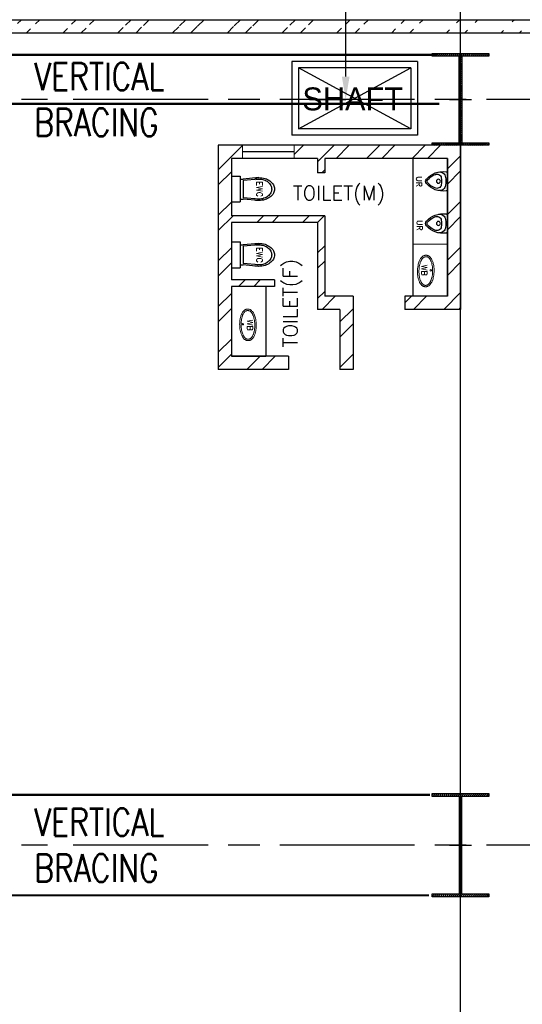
# Model space of a CAD drawing. Header units: inches. Extents: x 0 to 1564127, y -23460 to 23144100.
# Tile 34 of 215: x 139994 to 148752, y 121950 to 139115. Entities that reach past the tile are written whole.
import ezdxf

# ---------------------------------------------------------------- set-up
doc = ezdxf.new("R2010")
doc.units = ezdxf.units.IN
doc.header["$LTSCALE"] = 1800
doc.header["$MEASUREMENT"] = 0
doc.linetypes.add('CENTER', pattern=[2, 1.25, -0.25, 0.25, -0.25])
doc.linetypes.add('HIDDEN', pattern=[0.375, 0.25, -0.125])
doc.layers.get('0').update_dxf_attribs({"color": 253, "lineweight": 9})
for name, color, linetype in [('BRACING', 1, 'HIDDEN'), ('CEN', 2, 'CENTER'), ('COL', 1, 'Continuous'), ('DIM', 4, 'Continuous'), ('EXPERIMENT', 6, 'Continuous'), ('FIXTURES', 11, 'Continuous'), ('GRID', 251, 'CENTER'), ('OPENING', 40, 'Continuous'), ('TEXT', 3, 'Continuous'), ('WALL', 6, 'Continuous')]:
    doc.layers.add(name, color=color, linetype=linetype)
doc.styles.add('HTX11', font='O8111901')
doc.styles.add('ROMANC', font='ROMANC.SHX')
doc.styles.add('ROMANS', font='romans.shx')
doc.dimstyles.new('K2', dxfattribs={"dimtxt": 600, "dimasz": 400, "dimexe": 200, "dimexo": 200, "dimgap": 200, "dimtad": 1, "dimdec": 0, "dimzin": 0, "dimdsep": 46, "dimtxsty": 'ROMANC', "dimcen": 0.09, "dimclrd": 256, "dimclrt": 4, "dimadec": 0, "dimazin": 0, "dimtfac": 1, "dimtdec": 0, "dimtofl": 0, "dimtmove": 1, "dimatfit": 3, "dimfxl": 0.18, "dimtolj": 1, "dimtzin": 0, "dimarcsym": 0})

# ---------------------------------------------------------------- blocks, each defined once
blk = doc.blocks.new('C-ROW COLUMN')
at = {"layer": 'COL'}
h = blk.add_hatch(dxfattribs=at)
h.set_pattern_fill('ANSI31', color=256, scale=200, style=0)
h.set_pattern_definition([(45, (-1315.907, -6.545), (-17.6776695, 17.6776695), [])])
h.paths.add_polyline_path([(77950, 120865), (76960, 120865), (76960, 120820), (77950, 120820)])
h.paths.add_polyline_path([(77478, 120820), (77433, 120820), (77433, 119310), (77478, 119310)])
h.paths.add_polyline_path([(77950, 119310), (76960, 119310), (76960, 119265), (77950, 119265)])
at = {"layer": 'CEN'}
for p, q in [((77455, 119265), (77455, 120865)), ((77264, 120065), (77647, 120065))]:
    blk.add_line(p, q, dxfattribs=at)
at = {"layer": 'COL'}
for points in [[(76960, 120865), (77950, 120865), (77950, 120820), (76960, 120820)], [(77433, 120820), (77478, 120820), (77478, 119310), (77433, 119310)], [(76960, 119310), (77950, 119310), (77950, 119265), (76960, 119265)]]:
    blk.add_lwpolyline(points, close=True, dxfattribs=at)
blk = doc.blocks.new('B-ROW COLUMN')
at = {"layer": 'COL'}
h = blk.add_hatch(dxfattribs=at)
h.set_pattern_fill('ANSI31', color=256, scale=200, style=0)
h.set_pattern_definition([(45, (155648.048, 63141.767), (-17.67767, 17.67767), [])])
h.paths.add_polyline_path([(171095, 85178), (172085, 85178), (172085, 85128), (171095, 85128)])
h.paths.add_polyline_path([(171574, 86878), (171606, 86878), (171606, 85178), (171574, 85178)])
h.paths.add_polyline_path([(171095, 86928), (172085, 86928), (172085, 86878), (171095, 86878)])
blk.add_line((171590, 85128), (171590, 86928))
at = {"layer": 'CEN'}
for p, q in [((171590, 85128), (171590, 86928)), ((171399, 86028), (171782, 86028))]:
    blk.add_line(p, q, dxfattribs=at)
at = {"layer": 'COL'}
for points in [[(171095, 86928), (172085, 86928), (172085, 86878), (171095, 86878)], [(171574, 86878), (171606, 86878), (171606, 85178), (171574, 85178)], [(171095, 85178), (172085, 85178), (172085, 85128), (171095, 85128)]]:
    blk.add_lwpolyline(points, close=True, dxfattribs=at)
blk = doc.blocks.new('*D427')
at = {"layer": 'Defpoints', "color": 0, "transparency": 16777216}
for p in [(145045, 148725), (145675, 148725), (145045, 137725)]:
    blk.add_point(p, dxfattribs=at)
at = {"layer": 'DIM', "color": 0, "lineweight": -2, "transparency": 16777216}
for p, q in [((145045, 148725), (145675, 148725)), ((145045, 137725), (145675, 137725))]:
    blk.add_line(p, q, dxfattribs=at)
at = {"layer": 'DIM', "lineweight": -2, "transparency": 16777216}
blk.add_line((145675, 138125), (145675, 148325), dxfattribs=at)
at = {"layer": 'DIM', "transparency": 16777216}
for points in [[(145608, 148325), (145742, 148325), (145675, 148725)], [(145608, 138125), (145742, 138125), (145675, 137725)]]:
    blk.add_solid(points, dxfattribs=at)
at = {"layer": 'DIM', "color": 4, "transparency": 16777216, "insert": (145175, 143225), "char_height": 600, "attachment_point": 5, "rotation": 90, "style": 'ROMANC'}
blk.add_mtext('\\A1;11000', dxfattribs=at)
blk = doc.blocks.new('EWC')
at = {"layer": 'FIXTURES'}
for p, q in [((-225, 0), (225, 0)), ((-225, 0), (-225, -150)), ((225, 0), (225, -150)), ((-225, -150), (225, -150)), ((-175, -150), (-175, -200)), ((175, -150), (175, -200)), ((-200, -475), (-175, -200)), ((-175, -477), (-150, -200)), ((-150, -200), (150, -200)), ((175, -477), (150, -200)), ((200, -475), (175, -200))]:
    blk.add_line(p, q, dxfattribs=at)
for points in [[(-194, -407, 0.045361), (-200, -475, 0.073281), (-184, -584, 0.084248), (-141, -669, 0.106469), (-73, -731, 0.130159), (0, -750, 0.130159)], [(-170, -426, 0.045361), (-175, -477, 0.078863), (-161, -565, 0.088085), (-124, -635, 0.105295), (-65, -684, 0.12183), (0, -700, 0.12183), (65, -684, 0.105295), (124, -635, 0.088085), (161, -565, 0.078863), (175, -477, 0.078863)], [(0, -750, 0.130159), (73, -731, 0.106469), (141, -669, 0.084248), (184, -584, 0.073281), (200, -475, 0.045361), (194, -407, 0.084248)], [(175, -477, 0.045361), (170, -426, 0.088085)]]:
    blk.add_lwpolyline(points, format="xyb", dxfattribs=at)
blk = doc.blocks.new('UR')
at = {"layer": 'FIXTURES'}
blk.add_line((141, 0), (-141, 0), dxfattribs=at)
blk.add_circle((1, -155), 35, dxfattribs=at)
for centre, radius, start, end in [((212, -77), 382, 171.7869, 228.8604), ((-141, -25), 25.5, 90, 171.7869), ((-57, -136), 106, 96.56, 189.9101), ((-48, -181), 76.3, 98.4336, 208.0724), ((-212, -77), 382, 311.1395, 8.2132), ((48, -181), 76.3, 331.9275, 81.5664), ((57, -136), 106, 350.0899, 83.4401), ((141, -25), 25.5, 8.2132, 90), ((212, -77), 357, 203.2652, 228.8604), ((-212, -77), 357, 311.1395, 336.7347), ((0, -320), 59.5, 228.8603, 311.1396), ((0, -320), 34, 228.8604, 311.1395)]:
    blk.add_arc(centre, radius, start, end, dxfattribs=at)
at = {"layer": 'FIXTURES', "linetype": 'Continuous'}
for radius, start, end in [(396, 79.9294, 100.0706), (320, 79.4062, 100.5938)]:
    blk.add_arc((0, -421), radius, start, end, dxfattribs=at)

msp = doc.modelspace()

# ---------------------------------------------------------------- hatches: boundary and pattern name
h = msp.add_hatch()
h.set_pattern_fill('ANSI32', color=256, scale=1800, style=0)
h.set_pattern_definition([(45, (0, 1000), (-477.297, 477.297), []), (45, (318.2, 1000), (-477.297, 477.297), [])])
edge = h.paths.add_edge_path()
edge.add_line((135325.76, 139115.31), (151365.76, 139115.31))
edge.add_line((135325.76, 138885.31), (151250.76, 138885.31))
at = {"layer": 'WALL', "linetype": 'Continuous'}
h = msp.add_hatch(dxfattribs=at)
h.set_pattern_fill('ANSI32', color=9, scale=1500, angle=360, style=0)
h.set_pattern_definition([(45, (0, 1000), (-397.7476, 397.7476), []), (45, (265.17, 1000), (-397.7476, 397.7476), [])])
h.paths.add_polyline_path([(144778.72, 136925.31), (144778.72, 136695.31), (145185.23, 136695.31), (145185.23, 136445.31), (145310.23, 136445.31), (145310.23, 136695.31), (147445.76, 136695.31), (147445.76, 134295.31), (146705.23, 134295.31), (146705.23, 134065.31), (147675.76, 134065.31), (147675.76, 136925.31)])
h.paths.add_polyline_path([(143455.23, 135660.31), (143455.23, 134485.31), (143455.23, 133019.91), (144675.23, 133019.91), (144675.23, 133249.91), (143685.23, 133249.91), (143685.23, 134465.31), (144435.23, 134465.31), (144435.23, 134580.31), (143685.23, 134580.31), (143685.23, 135465.31), (143685.23, 135580.31), (145185.23, 135580.31), (145185.23, 135330.31), (145185.23, 135315.31), (145185.23, 134065.31), (145575.23, 134065.31), (145575.23, 133019.91), (145805.23, 133019.91), (145805.23, 134295.31), (145310.23, 134295.31), (145310.23, 135315.31), (145310.23, 135695.31), (143685.23, 135695.31), (143685.23, 135735.31), (143685.23, 136695.31), (143878.72, 136695.31), (143878.72, 136925.31), (143455.23, 136925.31)])

# ---------------------------------------------------------------- linework, layer by layer
msp.add_line((146845.76, 135203.94), (147445.76, 135203.94))
msp.add_lwpolyline([(143878.72, 136925.31), (144778.72, 136925.31), (144778.72, 136695.31), (143878.72, 136695.31)], close=True)
for centre in [(147158.81, 134745.2), (143883.09, 133806.67)]:
    msp.add_circle(centre, 13.32)
for points, knots in [([(147075.27, 135009), (147079.6, 135008.92), (147083.93, 135008.53), (147092.43, 135007.14), (147096.61, 135006.14), (147104.71, 135003.62), (147108.64, 135002.09), (147116.18, 134998.61), (147119.8, 134996.65), (147126.71, 134992.39), (147130.01, 134990.08), (147136.31, 134985.19), (147139.3, 134982.6), (147146.5, 134975.81), (147150.52, 134971.45), (147158.05, 134962.29), (147161.56, 134957.48), (147168.15, 134947.48), (147171.23, 134942.28), (147177.03, 134931.51), (147179.74, 134925.93), (147186.2, 134911.36), (147189.73, 134902.12), (147196.08, 134882.89), (147198.9, 134872.9), (147203.86, 134852.29), (147205.99, 134841.66), (147209.58, 134819.91), (147211.04, 134808.79), (147214.33, 134775.36), (147215.19, 134752.58), (147214.26, 134707.08), (147212.47, 134684.37), (147207.33, 134647.8), (147204.72, 134633.53), (147198.37, 134605.96), (147194.63, 134592.67), (147187.01, 134570.21), (147183.35, 134560.8), (147175.31, 134542.82), (147170.93, 134534.25), (147162.41, 134519.87), (147158.44, 134513.87), (147149.89, 134502.47), (147145.3, 134497.08), (147136.52, 134488.16), (147132.48, 134484.5), (147123.87, 134477.69), (147119.29, 134474.54), (147110.47, 134469.44), (147106.32, 134467.39), (147097.67, 134463.84), (147093.15, 134462.35), (147083.85, 134460.08), (147079.06, 134459.29), (147069.37, 134458.49), (147064.48, 134458.49), (147054.77, 134459.28), (147049.96, 134460.07), (147040.62, 134462.37), (147036.09, 134463.87), (147027.4, 134467.47), (147023.24, 134469.56), (147015.32, 134474.2), (147011.57, 134476.75), (147004.44, 134482.21), (147001.07, 134485.12), (146994.67, 134491.23), (146991.64, 134494.43), (146985.88, 134501.09), (146983.14, 134504.54), (146976.3, 134513.91), (146972.41, 134520.02), (146965.16, 134532.78), (146961.82, 134539.44), (146955.61, 134553.28), (146952.75, 134560.45), (146947.46, 134575.29), (146945.05, 134582.95), (146939.45, 134602.93), (146936.57, 134615.55), (146931.8, 134641.57), (146929.91, 134654.97), (146927.14, 134682.27), (146926.26, 134696.17), (146925.51, 134724.15), (146925.64, 134738.24), (146927.06, 134769.63), (146928.62, 134786.89), (146933.26, 134820.6), (146936.34, 134837.05), (146943.05, 134864.76), (146946.37, 134876.3), (146953.86, 134898.45), (146958.04, 134909.04), (146966.28, 134926.84), (146970.14, 134934.26), (146978.52, 134948.42), (146983.02, 134955.15), (146991.72, 134966.38), (146995.74, 134971.05), (147004.38, 134979.84), (147009, 134983.98), (147017.82, 134990.71), (147021.89, 134993.45), (147030.48, 134998.4), (147035.01, 135000.61), (147044.48, 135004.35), (147049.44, 135005.87), (147059.65, 135008.07), (147064.9, 135008.75), (147071.88, 135009.02), (147073.57, 135009.03), (147075.27, 135009)], [0, 0, 0, 0, 0.06084532, 0.06084532, 0.12169065, 0.12169065, 0.18253597, 0.18253597, 0.2433813, 0.2433813, 0.30422662, 0.30422662, 0.36507194, 0.36507194, 0.45723479, 0.45723479, 0.54939763, 0.54939763, 0.64156048, 0.64156048, 0.73372333, 0.73372333, 0.87505146, 0.87505146, 1.0163796, 1.0163796, 1.15770774, 1.15770774, 1.29903588, 1.29903588, 1.57626764, 1.57626764, 1.85349939, 1.85349939, 2.03734947, 2.03734947, 2.22119955, 2.22119955, 2.36331214, 2.36331214, 2.50542474, 2.50542474, 2.61548637, 2.61548637, 2.725548, 2.725548, 2.80991756, 2.80991756, 2.89428712, 2.89428712, 2.96271981, 2.96271981, 3.0311525, 3.0311525, 3.09958518, 3.09958518, 3.16801787, 3.16801787, 3.23645056, 3.23645056, 3.30488324, 3.30488324, 3.37331593, 3.37331593, 3.44174862, 3.44174862, 3.51018131, 3.51018131, 3.57861399, 3.57861399, 3.64704668, 3.64704668, 3.75831739, 3.75831739, 3.8695881, 3.8695881, 3.98085881, 3.98085881, 4.09212952, 4.09212952, 4.26327167, 4.26327167, 4.43441381, 4.43441381, 4.60555596, 4.60555596, 4.7766981, 4.7766981, 4.98887829, 4.98887829, 5.20105849, 5.20105849, 5.36167039, 5.36167039, 5.5222823, 5.5222823, 5.64631666, 5.64631666, 5.77035103, 5.77035103, 5.86615029, 5.86615029, 5.96194955, 5.96194955, 6.03630656, 6.03630656, 6.11066356, 6.11066356, 6.18502057, 6.18502057, 6.25937757, 6.25937757, 6.28318531, 6.28318531, 6.28318531, 6.28318531]), ([(147074.82, 134984.01), (147076.83, 134983.97), (147078.85, 134983.84), (147082.94, 134983.38), (147085, 134983.05), (147088.85, 134982.24), (147090.64, 134981.78), (147094.94, 134980.5), (147097.44, 134979.6), (147102.32, 134977.53), (147104.69, 134976.36), (147109.32, 134973.78), (147111.58, 134972.38), (147119.54, 134966.88), (147124.87, 134962.17), (147131.53, 134955.05), (147133.2, 134953.14), (147137.45, 134947.98), (147139.96, 134944.63), (147146.3, 134935.38), (147149.96, 134929.22), (147155.8, 134918), (147158.11, 134913.15), (147162.48, 134903.06), (147164.54, 134897.83), (147170.97, 134879.99), (147174.83, 134866.64), (147181.27, 134838.52), (147183.85, 134823.75), (147187.68, 134793.3), (147188.93, 134777.61), (147190.06, 134745.9), (147189.95, 134729.88), (147188.37, 134698.06), (147186.9, 134682.28), (147182.64, 134651.52), (147179.86, 134636.55), (147173.66, 134610.54), (147170.46, 134599.29), (147163.25, 134577.92), (147159.24, 134567.8), (147152.32, 134552.96), (147149.68, 134547.78), (147145.1, 134539.64), (147143.25, 134536.54), (147139.44, 134530.57), (147137.47, 134527.68), (147133.86, 134522.73), (147132.23, 134520.62), (147128.91, 134516.53), (147127.2, 134514.56), (147123.52, 134510.55), (147121.53, 134508.53), (147117.43, 134504.67), (147115.33, 134502.84), (147110.14, 134498.67), (147107, 134496.45), (147100.47, 134492.46), (147097.07, 134490.69), (147091.77, 134488.42), (147089.94, 134487.72), (147086.22, 134486.48), (147084.34, 134485.93), (147080.53, 134485.01), (147078.6, 134484.62), (147075.25, 134484.12), (147073.84, 134483.95), (147070.71, 134483.68), (147068.98, 134483.6), (147065.53, 134483.58), (147063.8, 134483.64), (147060.07, 134483.92), (147058.06, 134484.16), (147054.64, 134484.74), (147053.22, 134485.03), (147049, 134486.03), (147046.22, 134486.88), (147041.39, 134488.7), (147039.3, 134489.6), (147035.21, 134491.58), (147033.22, 134492.67), (147029.31, 134495.01), (147027.41, 134496.26), (147020.68, 134501.08), (147016.13, 134505.08), (147008.97, 134512.53), (147006.19, 134515.74), (147001.33, 134521.96), (146999.2, 134524.92), (146995.15, 134530.97), (146993.23, 134534.05), (146988.28, 134542.61), (146985.36, 134548.26), (146979.87, 134560.13), (146977.3, 134566.35), (146972.5, 134579.3), (146970.28, 134586.03), (146966.18, 134599.96), (146964.3, 134607.15), (146960.89, 134621.92), (146959.37, 134629.5), (146956.68, 134644.99), (146955.52, 134652.9), (146952.45, 134678.03), (146951.21, 134695.69), (146950.42, 134731.32), (146950.89, 134749.3), (146953.3, 134781.82), (146954.98, 134796.44), (146959.49, 134824.87), (146962.31, 134838.67), (146968.44, 134862.66), (146971.56, 134873.05), (146977.78, 134890.78), (146980.76, 134898.3), (146985.93, 134909.88), (146987.99, 134914.16), (146992.27, 134922.42), (146994.5, 134926.41), (146999.13, 134934.07), (147001.53, 134937.73), (147006.23, 134944.33), (147008.51, 134947.3), (147013.22, 134952.96), (147015.65, 134955.66), (147020.7, 134960.76), (147023.3, 134963.16), (147031.19, 134969.71), (147036.74, 134973.44), (147044.99, 134977.59), (147047.38, 134978.65), (147052.84, 134980.72), (147055.96, 134981.66), (147060.25, 134982.64), (147061.38, 134982.86), (147063.67, 134983.26), (147064.83, 134983.43), (147067.66, 134983.76), (147069.35, 134983.9), (147072.04, 134984.01), (147073.04, 134984.02), (147074.31, 134984.02), (147074.56, 134984.01), (147074.82, 134984.01)], [0, 0, 0, 0, 0.03932303, 0.03932303, 0.0800511, 0.0800511, 0.11603924, 0.11603924, 0.16790019, 0.16790019, 0.21976113, 0.21976113, 0.27162208, 0.27162208, 0.40842151, 0.40842151, 0.45583804, 0.45583804, 0.53231886, 0.53231886, 0.65680249, 0.65680249, 0.7451255, 0.7451255, 0.83344851, 0.83344851, 1.03654017, 1.03654017, 1.23963183, 1.23963183, 1.44272349, 1.44272349, 1.64581515, 1.64581515, 1.84890681, 1.84890681, 2.05199847, 2.05199847, 2.21825533, 2.21825533, 2.38455742, 2.38455742, 2.47982417, 2.47982417, 2.54124919, 2.54124919, 2.60267421, 2.60267421, 2.65079566, 2.65079566, 2.69891712, 2.69891712, 2.75236129, 2.75236129, 2.80580547, 2.80580547, 2.88056691, 2.88056691, 2.95532835, 2.95532835, 2.9936438, 2.9936438, 3.03195925, 3.03195925, 3.0702747, 3.0702747, 3.09798872, 3.09798872, 3.1315898, 3.1315898, 3.16519089, 3.16519089, 3.20451507, 3.20451507, 3.23279089, 3.23279089, 3.28934253, 3.28934253, 3.33383737, 3.33383737, 3.37833221, 3.37833221, 3.42282706, 3.42282706, 3.53945319, 3.53945319, 3.61872372, 3.61872372, 3.68465662, 3.68465662, 3.74848367, 3.74848367, 3.85530321, 3.85530321, 3.96212275, 3.96212275, 4.06894228, 4.06894228, 4.17576182, 4.17576182, 4.28258136, 4.28258136, 4.3894009, 4.3894009, 4.61694505, 4.61694505, 4.8444892, 4.8444892, 5.03453341, 5.03453341, 5.22457762, 5.22457762, 5.38033657, 5.38033657, 5.50412847, 5.50412847, 5.58059511, 5.58059511, 5.65706175, 5.65706175, 5.73352838, 5.73352838, 5.80108283, 5.80108283, 5.86863727, 5.86863727, 5.93619171, 5.93619171, 6.06589868, 6.06589868, 6.11700455, 6.11700455, 6.18037279, 6.18037279, 6.20305317, 6.20305317, 6.22573355, 6.22573355, 6.25863137, 6.25863137, 6.27822227, 6.27822227, 6.28318531, 6.28318531, 6.28318531, 6.28318531]), ([(143966.64, 134070.47), (143962.3, 134070.4), (143957.98, 134070), (143949.47, 134068.61), (143945.29, 134067.61), (143937.19, 134065.09), (143933.27, 134063.56), (143925.73, 134060.08), (143922.11, 134058.12), (143915.19, 134053.86), (143911.9, 134051.55), (143905.6, 134046.66), (143902.6, 134044.08), (143895.41, 134037.28), (143891.39, 134032.92), (143883.86, 134023.76), (143880.35, 134018.95), (143873.76, 134008.95), (143870.68, 134003.75), (143864.88, 133992.98), (143862.16, 133987.4), (143855.7, 133972.83), (143852.18, 133963.59), (143845.83, 133944.36), (143843.01, 133934.37), (143838.05, 133913.76), (143835.91, 133903.13), (143832.32, 133881.38), (143830.87, 133870.26), (143827.57, 133836.83), (143826.71, 133814.05), (143827.65, 133768.55), (143829.44, 133745.84), (143834.57, 133709.27), (143837.19, 133695), (143843.54, 133667.43), (143847.27, 133654.14), (143854.89, 133631.68), (143858.55, 133622.27), (143866.6, 133604.29), (143870.98, 133595.72), (143879.5, 133581.34), (143883.47, 133575.34), (143892.02, 133563.95), (143896.6, 133558.55), (143905.39, 133549.63), (143909.42, 133545.97), (143918.04, 133539.16), (143922.62, 133536.01), (143931.44, 133530.91), (143935.58, 133528.86), (143944.24, 133525.31), (143948.75, 133523.82), (143958.06, 133521.55), (143962.84, 133520.76), (143972.53, 133519.96), (143977.43, 133519.96), (143987.14, 133520.75), (143991.94, 133521.54), (144001.28, 133523.84), (144005.82, 133525.34), (144014.51, 133528.94), (144018.67, 133531.03), (144026.58, 133535.67), (144030.34, 133538.22), (144037.47, 133543.68), (144040.84, 133546.59), (144047.24, 133552.7), (144050.27, 133555.9), (144056.03, 133562.56), (144058.76, 133566.01), (144065.6, 133575.38), (144069.5, 133581.49), (144076.74, 133594.25), (144080.09, 133600.91), (144086.3, 133614.75), (144089.16, 133621.93), (144094.44, 133636.76), (144096.86, 133644.42), (144102.46, 133664.4), (144105.34, 133677.02), (144110.11, 133703.04), (144112, 133716.44), (144114.76, 133743.74), (144115.64, 133757.64), (144116.39, 133785.62), (144116.26, 133799.71), (144114.84, 133831.1), (144113.28, 133848.36), (144108.65, 133882.08), (144105.57, 133898.52), (144098.86, 133926.23), (144095.54, 133937.78), (144088.04, 133959.92), (144083.86, 133970.51), (144075.63, 133988.31), (144071.76, 133995.74), (144063.39, 134009.89), (144058.89, 134016.62), (144050.19, 134027.85), (144046.16, 134032.52), (144037.52, 134041.31), (144032.91, 134045.45), (144024.09, 134052.18), (144020.02, 134054.92), (144011.43, 134059.87), (144006.9, 134062.08), (143997.42, 134065.82), (143992.47, 134067.34), (143982.26, 134069.54), (143977.01, 134070.22), (143970.03, 134070.49), (143968.33, 134070.51), (143966.64, 134070.47)], [0, 0, 0, 0, 0.06084532, 0.06084532, 0.12169065, 0.12169065, 0.18253597, 0.18253597, 0.2433813, 0.2433813, 0.30422662, 0.30422662, 0.36507194, 0.36507194, 0.45723479, 0.45723479, 0.54939763, 0.54939763, 0.64156048, 0.64156048, 0.73372333, 0.73372333, 0.87505146, 0.87505146, 1.0163796, 1.0163796, 1.15770774, 1.15770774, 1.29903588, 1.29903588, 1.57626764, 1.57626764, 1.85349939, 1.85349939, 2.03734947, 2.03734947, 2.22119955, 2.22119955, 2.36331214, 2.36331214, 2.50542474, 2.50542474, 2.61548637, 2.61548637, 2.725548, 2.725548, 2.80991756, 2.80991756, 2.89428712, 2.89428712, 2.96271981, 2.96271981, 3.0311525, 3.0311525, 3.09958518, 3.09958518, 3.16801787, 3.16801787, 3.23645056, 3.23645056, 3.30488324, 3.30488324, 3.37331593, 3.37331593, 3.44174862, 3.44174862, 3.51018131, 3.51018131, 3.57861399, 3.57861399, 3.64704668, 3.64704668, 3.75831739, 3.75831739, 3.8695881, 3.8695881, 3.98085881, 3.98085881, 4.09212952, 4.09212952, 4.26327167, 4.26327167, 4.43441381, 4.43441381, 4.60555596, 4.60555596, 4.7766981, 4.7766981, 4.98887829, 4.98887829, 5.20105849, 5.20105849, 5.36167039, 5.36167039, 5.5222823, 5.5222823, 5.64631666, 5.64631666, 5.77035103, 5.77035103, 5.86615029, 5.86615029, 5.96194955, 5.96194955, 6.03630656, 6.03630656, 6.11066356, 6.11066356, 6.18502057, 6.18502057, 6.25937757, 6.25937757, 6.28318531, 6.28318531, 6.28318531, 6.28318531]), ([(143967.09, 134045.48), (143965.08, 134045.44), (143963.05, 134045.31), (143958.97, 134044.85), (143956.91, 134044.52), (143953.06, 134043.71), (143951.27, 134043.26), (143946.96, 134041.98), (143944.47, 134041.07), (143939.59, 134039), (143937.21, 134037.83), (143932.58, 134035.26), (143930.33, 134033.85), (143922.37, 134028.35), (143917.04, 134023.64), (143910.38, 134016.52), (143908.71, 134014.61), (143904.45, 134009.45), (143901.94, 134006.1), (143895.61, 133996.85), (143891.95, 133990.69), (143886.1, 133979.47), (143883.8, 133974.62), (143879.43, 133964.53), (143877.37, 133959.3), (143870.94, 133941.47), (143867.08, 133928.11), (143860.64, 133899.99), (143858.06, 133885.22), (143854.23, 133854.77), (143852.98, 133839.08), (143851.85, 133807.37), (143851.96, 133791.35), (143853.54, 133759.53), (143855.01, 133743.75), (143859.26, 133712.99), (143862.05, 133698.02), (143868.24, 133672.01), (143871.45, 133660.76), (143878.66, 133639.39), (143882.66, 133629.27), (143889.58, 133614.43), (143892.23, 133609.25), (143896.81, 133601.11), (143898.66, 133598.01), (143902.47, 133592.04), (143904.43, 133589.16), (143908.05, 133584.2), (143909.68, 133582.09), (143913, 133578), (143914.7, 133576.03), (143918.39, 133572.02), (143920.38, 133570), (143924.47, 133566.14), (143926.57, 133564.31), (143931.77, 133560.14), (143934.91, 133557.92), (143941.44, 133553.93), (143944.83, 133552.16), (143950.14, 133549.89), (143951.97, 133549.19), (143955.68, 133547.95), (143957.57, 133547.4), (143961.37, 133546.48), (143963.3, 133546.1), (143966.66, 133545.59), (143968.07, 133545.42), (143971.2, 133545.15), (143972.92, 133545.07), (143976.38, 133545.05), (143978.11, 133545.11), (143981.83, 133545.39), (143983.84, 133545.63), (143987.27, 133546.21), (143988.69, 133546.5), (143992.91, 133547.5), (143995.69, 133548.35), (144000.52, 133550.17), (144002.61, 133551.07), (144006.69, 133553.05), (144008.69, 133554.14), (144012.59, 133556.48), (144014.5, 133557.73), (144021.22, 133562.55), (144025.77, 133566.55), (144032.94, 133574), (144035.72, 133577.21), (144040.58, 133583.43), (144042.71, 133586.39), (144046.75, 133592.44), (144048.67, 133595.52), (144053.63, 133604.08), (144056.55, 133609.73), (144062.04, 133621.6), (144064.61, 133627.82), (144069.4, 133640.77), (144071.63, 133647.51), (144075.73, 133661.43), (144077.61, 133668.62), (144081.01, 133683.39), (144082.54, 133690.98), (144085.23, 133706.46), (144086.39, 133714.37), (144089.45, 133739.5), (144090.7, 133757.16), (144091.48, 133792.79), (144091.02, 133810.77), (144088.61, 133843.29), (144086.93, 133857.91), (144082.42, 133886.34), (144079.59, 133900.14), (144073.47, 133924.13), (144070.35, 133934.52), (144064.12, 133952.25), (144061.15, 133959.77), (144055.97, 133971.35), (144053.92, 133975.63), (144049.63, 133983.9), (144047.41, 133987.88), (144042.77, 133995.54), (144040.38, 133999.2), (144035.68, 134005.8), (144033.4, 134008.77), (144028.69, 134014.43), (144026.25, 134017.13), (144021.21, 134022.23), (144018.6, 134024.63), (144010.71, 134031.18), (144005.17, 134034.91), (143996.92, 134039.06), (143994.53, 134040.12), (143989.07, 134042.19), (143985.95, 134043.14), (143981.66, 134044.11), (143980.53, 134044.33), (143978.23, 134044.73), (143977.08, 134044.9), (143974.24, 134045.23), (143972.56, 134045.37), (143969.87, 134045.48), (143968.86, 134045.49), (143967.6, 134045.49), (143967.35, 134045.48), (143967.09, 134045.48)], [0, 0, 0, 0, 0.03932303, 0.03932303, 0.0800511, 0.0800511, 0.11603924, 0.11603924, 0.16790019, 0.16790019, 0.21976113, 0.21976113, 0.27162208, 0.27162208, 0.40842151, 0.40842151, 0.45583804, 0.45583804, 0.53231886, 0.53231886, 0.65680249, 0.65680249, 0.7451255, 0.7451255, 0.83344851, 0.83344851, 1.03654017, 1.03654017, 1.23963183, 1.23963183, 1.44272349, 1.44272349, 1.64581515, 1.64581515, 1.84890681, 1.84890681, 2.05199847, 2.05199847, 2.21825533, 2.21825533, 2.38455742, 2.38455742, 2.47982417, 2.47982417, 2.54124919, 2.54124919, 2.60267421, 2.60267421, 2.65079566, 2.65079566, 2.69891712, 2.69891712, 2.75236129, 2.75236129, 2.80580547, 2.80580547, 2.88056691, 2.88056691, 2.95532835, 2.95532835, 2.9936438, 2.9936438, 3.03195925, 3.03195925, 3.0702747, 3.0702747, 3.09798872, 3.09798872, 3.1315898, 3.1315898, 3.16519089, 3.16519089, 3.20451507, 3.20451507, 3.23279089, 3.23279089, 3.28934253, 3.28934253, 3.33383737, 3.33383737, 3.37833221, 3.37833221, 3.42282706, 3.42282706, 3.53945319, 3.53945319, 3.61872372, 3.61872372, 3.68465662, 3.68465662, 3.74848367, 3.74848367, 3.85530321, 3.85530321, 3.96212275, 3.96212275, 4.06894228, 4.06894228, 4.17576182, 4.17576182, 4.28258136, 4.28258136, 4.3894009, 4.3894009, 4.61694505, 4.61694505, 4.8444892, 4.8444892, 5.03453341, 5.03453341, 5.22457762, 5.22457762, 5.38033657, 5.38033657, 5.50412847, 5.50412847, 5.58059511, 5.58059511, 5.65706175, 5.65706175, 5.73352838, 5.73352838, 5.80108283, 5.80108283, 5.86863727, 5.86863727, 5.93619171, 5.93619171, 6.06589868, 6.06589868, 6.11700455, 6.11700455, 6.18037279, 6.18037279, 6.20305317, 6.20305317, 6.22573355, 6.22573355, 6.25863137, 6.25863137, 6.27822227, 6.27822227, 6.28318531, 6.28318531, 6.28318531, 6.28318531])]:
    msp.add_open_spline(points, degree=3, knots=knots)
at = {"layer": 'BRACING', "const_width": 40}
for points in [[(136075.76, 138502.81), (147275.76, 138502.81)], [(136045.76, 137647.81), (147305.76, 137647.81)], [(136224.31, 125600.31), (147142.98, 125600.31)], [(136193.62, 123850.31), (147127.8, 123850.31)]]:
    msp.add_lwpolyline(points, dxfattribs=at)
at = {"layer": 'CEN'}
for p, q in [((146811, 137214.38), (144851, 138274.38)), ((144851, 137214.38), (146811, 138274.38))]:
    msp.add_line(p, q, dxfattribs=at)
at = {"layer": 'EXPERIMENT'}
msp.add_line((144778.72, 136810.31), (143878.72, 136810.31), dxfattribs=at)
at = {"layer": 'GRID'}
for p, q in [((153975.76, 137725.31), (18875.76, 137725.31)), ((276475.76, 137725.31), (141375.76, 137725.31)), ((153975.76, 124725.31), (18875.76, 124725.31)), ((276475.76, 124725.31), (141375.76, 124725.31))]:
    msp.add_line(p, q, dxfattribs=at)
at = {"layer": 'OPENING'}
msp.add_line((144285.23, 134465.31), (144285.23, 133249.91), dxfattribs=at)
at = {"layer": 'OPENING', "flags": 128}
msp.add_lwpolyline([(146845.76, 136695.31), (146845.76, 134295.31)], dxfattribs=at)
at = {"layer": 'WALL'}
for p, q in [((147675.76, 82575.72), (147675.76, 141225.31)), ((135325.76, 139115.31), (151365.76, 139115.31)), ((135325.76, 138885.31), (151250.76, 138885.31)), ((146926, 138389.38), (144736, 138389.38)), ((144736, 138389.38), (144736, 137099.38)), ((146926, 138389.38), (146926, 137099.38)), ((146811, 138274.38), (144851, 138274.38)), ((144851, 138274.38), (144851, 137214.38)), ((146811, 138274.38), (146811, 137214.38)), ((146811, 137214.38), (144851, 137214.38)), ((146926, 137099.38), (144736, 137099.38)), ((143455.23, 136925.31), (143455.23, 133019.91)), ((147735.23, 136925.31), (143455.23, 136925.31)), ((143455.23, 136925.31), (143455.23, 135660.31)), ((143685.23, 136695.31), (143685.23, 135695.31)), ((143685.23, 136695.31), (143685.23, 135875.31)), ((145185.23, 136695.31), (143685.23, 136695.31)), ((145185.23, 136695.31), (143685.23, 136695.31)), ((145185.23, 136695.31), (145185.23, 136445.31)), ((145310.23, 136695.31), (145310.23, 136445.31)), ((147445.76, 136695.31), (145310.23, 136695.31)), ((147445.76, 134295.31), (147445.76, 136695.31)), ((147445.76, 136695.31), (147445.76, 134295.31)), ((147675.76, 134295.31), (147675.76, 136699.04)), ((145310.23, 136445.31), (145185.23, 136445.31)), ((143455.23, 135850.31), (143455.23, 134485.31)), ((143685.23, 135735.31), (143685.23, 135695.31)), ((145310.23, 135695.31), (143685.23, 135695.31)), ((145310.23, 135695.31), (143685.23, 135695.31)), ((145310.23, 135695.31), (145310.23, 135330.31)), ((145310.23, 135695.31), (145310.23, 135315.31)), ((143685.23, 135580.31), (143685.23, 134580.31)), ((145185.23, 135580.31), (143685.23, 135580.31)), ((143685.23, 135465.31), (143685.23, 134580.31)), ((143685.23, 135465.31), (143685.23, 134580.31)), ((145185.23, 135580.31), (145185.23, 135330.31)), ((145185.23, 135465.31), (145185.23, 135315.31)), ((145185.23, 135315.31), (145185.23, 134065.31)), ((145310.23, 135315.31), (145310.23, 134295.31)), ((144435.23, 134580.31), (143685.23, 134580.31)), ((144435.23, 134580.31), (143685.23, 134580.31)), ((144435.23, 134580.31), (144435.23, 134465.31)), ((145310.23, 134715.31), (145310.23, 134485.31)), ((143685.23, 134465.31), (143685.23, 133249.91)), ((144435.23, 134465.31), (143685.23, 134465.31)), ((145805.23, 134295.31), (145310.23, 134295.31)), ((145805.23, 134295.31), (145310.23, 134295.31)), ((147445.76, 134295.31), (146705.23, 134295.31)), ((146705.23, 134295.31), (146705.23, 134065.31)), ((145575.23, 134065.31), (145185.23, 134065.31)), ((147675.76, 134065.31), (146705.23, 134065.31)), ((144675.23, 133249.91), (143685.23, 133249.91)), ((143685.23, 133249.91), (144285.23, 133249.91)), ((144675.23, 133019.91), (143455.23, 133019.91)), ((145805.23, 133019.91), (145575.23, 133019.91))]:
    msp.add_line(p, q, dxfattribs=at)
at = {"layer": 'WALL', "flags": 128}
for points in [[(147675.76, 136925.31), (147675.76, 134065.31)], [(147445.76, 136360.31), (147445.76, 134295.31)], [(147445.76, 136360.31), (147445.76, 134295.31)], [(145805.23, 134295.31), (145805.23, 133019.91)], [(145575.23, 134065.31), (145575.23, 133019.91)], [(144675.23, 133249.91), (144675.23, 133019.91)]]:
    msp.add_lwpolyline(points, dxfattribs=at)

# ---------------------------------------------------------------- block references
for name, p in [('C-ROW COLUMN', (70220.32, 17660.16)), ('B-ROW COLUMN', (-23914.47, 38697.68))]:
    msp.add_blockref(name, p)
at = {"layer": 'FIXTURES', "xscale": -1}
for name, p, rotation in [('UR', (147445.76, 136298.06), 270), ('EWC', (143685.23, 136162.31), 90), ('UR', (147445.76, 135562.2), 270), ('EWC', (143685.23, 135015.31), 90)]:
    msp.add_blockref(name, p, dxfattribs=dict(at, rotation=rotation))

# ---------------------------------------------------------------- texts
at = {"layer": 'TEXT', "linetype": 'Continuous'}
for s, height, style, p in [('SHAFT', 400, 'HTX11', (144920.06, 137534.09)), ('TOILET(M)', 250, 'ROMANS', (144752.31, 135966.95))]:
    msp.add_text(s, height=height, dxfattribs=dict(at, style=style)).set_placement(p)
at = {"layer": 'TEXT', "linetype": 'Continuous', "style": 'ROMANS'}
msp.add_text('TOILET(F)', height=250, rotation=90, dxfattribs=at).set_placement((144834.17, 133403.69))
at = {"layer": 'TEXT', "char_height": 480, "width": 2515.419, "attachment_point": 1, "style": 'ROMANS'}
for insert in [(140244.57, 138365.31), (140244.57, 125365.31)]:
    msp.add_mtext('{\\W0.8;VERTICAL BRACING}', dxfattribs=dict(at, insert=insert))
at = {"layer": 'TEXT', "ltscale": 0.2, "char_height": 100, "width": 1089.0487, "attachment_point": 3, "rotation": 270, "style": 'ROMANS'}
for s, insert in [('EWC', (144222.24, 136024.77)), ('UR', (147004.08, 136201.12)), ('UR', (147013.08, 135438.12)), ('EWC', (144222.24, 134877.77)), ('WB', (147094.59, 134652.09)), ('WB', (144056.12, 133694.09))]:
    msp.add_mtext(s, dxfattribs=dict(at, insert=insert))

# ---------------------------------------------------------------- dimensions: what is measured, and where the dimension line sits
at = {"layer": 'DIM'}
dim = msp.add_linear_dim(base=(145674.91, 148725.31), p1=(145045.27, 137725.31), p2=(145045.27, 148725.31), angle=90, dimstyle='K2', override={"dimexe": 0, "dimexo": 0}, dxfattribs=at)
dim.commit()
dim.dimension.update_dxf_attribs({"geometry": '*D427', "text_midpoint": (145174.91, 143225.31)})

doc.saveas('drawing.dxf')
